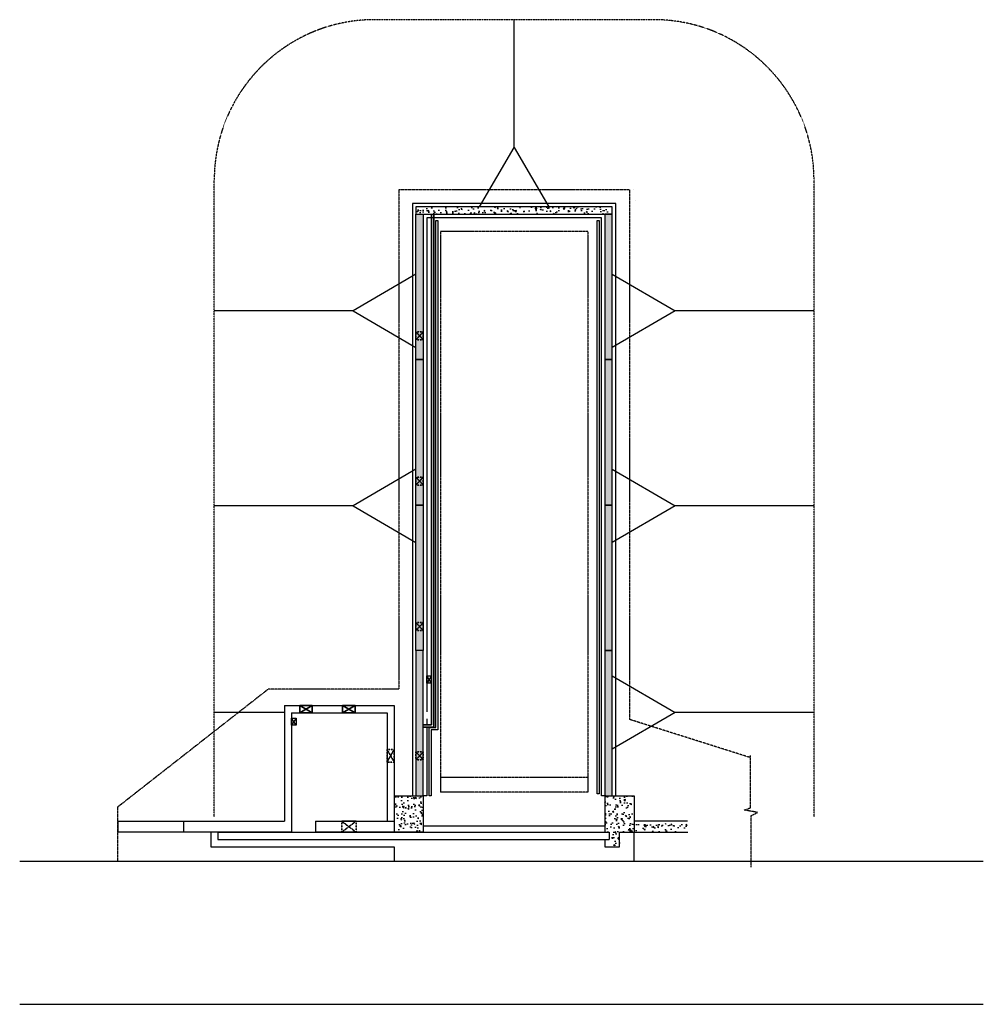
# Model space of a CAD drawing. Header units: millimetres. Extents: x -7785 to 32625, y -187 to 41098.
import ezdxf

# ---------------------------------------------------------------- set-up
doc = ezdxf.new("R2010")
doc.units = ezdxf.units.MM
for name, pattern in [('DASHED', [0.75, 0.5, -0.25]), ('HIDDEN', [0.375, 0.25, -0.125]), ('HIDDEN2', [0.1875, 0.125, -0.0625])]:
    doc.linetypes.add(name, pattern=pattern)
for name, color, linetype in [('A-Clng-Patt', 8, 'Continuous'), ('C-FINGR', 8, 'Continuous'), ('C-ROAD', 8, 'Continuous'), ('S-FNDN-FTNG', 8, 'HIDDEN'), ('S-FNDN-WALL-CONC', 8, 'Continuous'), ('S-FNDN-WALL-PATT', 8, 'Continuous')]:
    doc.layers.add(name, color=color, linetype=linetype)
doc.layers.add('S-WALL-CONC', color=8, linetype='Continuous', lineweight=35)
pattern_1 = [(140, (24829.45, 5222.94), (47.064, 537.945), [56.25, -618.75]), (85, (24829.45, 5222.94), (-564.144, -104.0635), [45, -495]), (190.4514, (24833.37, 5267.77), (-517.08, 433.882), [47.805, -525.857]), (136.1842, (24679.45, 5222.94), (124.139, 800.431), [84.375, -928.125]), (186.6356, (24689.8, 5289.65), (-730.588, 700.997), [71.708, -788.785]), (81.1842, (24679.45, 5222.94), (-730.59, 700.996), [67.5, -742.5]), (111, (24716.95, 5297.94), (301.964, 447.68), [56.25, -618.75]), (56, (24716.95, 5297.94), (-543.863, 182.4865), [45, -495]), (161.4514, (24742.1, 5335.25), (-241.898, 630.167), [47.805, -525.857]), (127.5, (24829.45, 5222.94), (-249.6704, 9.1199), [0, -489, 0, -502.5, 0, -496.875]), (97.5, (24829.45, 5222.94), (-295.8088, 197.3022), [0, -286.5, 0, -477.75, 0, -189.375]), (57.5, (24829.45, 5055.7), (16.9162, 400.3668), [0, -187.5, 0, -585, 0, -776.25]), (47.5, (24829.45, 4980.7), (-75.0787, 437.3896), [0, -243.75, 0, -388.5, 0, -551.25])]
pattern_2 = [(140, (24829.45, 5222.94), (47.064, 537.945), [56.25, -618.75]), (85, (24829.45, 5222.94), (-564.144, -104.064), [45, -495]), (190.4514, (24833.37, 5267.77), (-517.08, 433.882), [47.805, -525.857]), (136.184, (24679.45, 5222.94), (124.14, 800.43), [84.375, -928.125]), (186.6356, (24689.8, 5289.65), (-730.59, 700.997), [71.708, -788.785]), (81.184, (24679.45, 5222.94), (-730.59, 700.996), [67.5, -742.5]), (111, (24716.95, 5297.94), (301.964, 447.68), [56.25, -618.75]), (56, (24716.95, 5297.94), (-543.863, 182.486), [45, -495]), (161.4514, (24742.1, 5335.25), (-241.898, 630.167), [47.805, -525.857]), (127.5, (24829.45, 5222.94), (-249.6704, 9.1199), [0, -489, 0, -502.5, 0, -496.875]), (97.5, (24829.45, 5222.94), (-295.8088, 197.302), [0, -286.5, 0, -477.75, 0, -189.375]), (57.5, (24829.45, 5055.7), (16.9162, 400.3668), [0, -187.5, 0, -585, 0, -776.25]), (47.5, (24829.45, 4980.7), (-75.079, 437.3896), [0, -243.75, 0, -388.5, 0, -551.25])]

msp = doc.modelspace()

# ---------------------------------------------------------------- hatches: boundary and pattern name
at = {"layer": 'S-FNDN-WALL-PATT'}
h = msp.add_hatch(dxfattribs=at)
h.set_pattern_fill('AR-CONC', color=256, scale=75, angle=90, style=0)
h.set_pattern_definition([(140, (24829.45, 5304.84), (47.064, 537.945), [56.25, -618.75]), (85, (24829.45, 5304.84), (-564.144, -104.0635), [45, -495]), (190.4514, (24833.37, 5349.67), (-517.08, 433.882), [47.805, -525.857]), (136.1842, (24679.45, 5304.84), (124.139, 800.431), [84.375, -928.125]), (186.6356, (24689.8, 5371.55), (-730.588, 700.997), [71.708, -788.785]), (81.1842, (24679.45, 5304.84), (-730.59, 700.996), [67.5, -742.5]), (111, (24716.95, 5379.84), (301.964, 447.68), [56.25, -618.75]), (56, (24716.95, 5379.84), (-543.863, 182.4865), [45, -495]), (161.4514, (24742.1, 5417.15), (-241.898, 630.167), [47.805, -525.857]), (127.5, (24829.45, 5304.84), (-249.6704, 9.1199), [0, -489, 0, -502.5, 0, -496.875]), (97.5, (24829.45, 5304.84), (-295.8088, 197.3022), [0, -286.5, 0, -477.75, 0, -189.375]), (57.5, (24829.45, 5137.6), (16.9162, 400.3668), [0, -187.5, 0, -585, 0, -776.25]), (47.5, (24829.45, 5062.6), (-75.0787, 437.3896), [0, -243.75, 0, -388.5, 0, -551.25])])
h.paths.add_polyline_path([(17064, 32941), (17064, 33246), (8834, 33246), (8834, 32941)])
h = msp.add_hatch(dxfattribs=at)
h.set_pattern_fill('AR-CONC', color=256, scale=75, angle=90, style=0)
h.set_pattern_definition(pattern_1)
h.paths.add_polyline_path([(8834, 26845), (8834, 32941), (9139, 32941), (9139, 26845)])
h.paths.add_polyline_path([(8834, 20749), (8834, 26845), (9139, 26845), (9139, 20749)])
h.paths.add_polyline_path([(8834, 14653), (8834, 20749), (9139, 20749), (9139, 14653)])
h.paths.add_polyline_path([(9139, 8557), (9139, 14653), (8834, 14653), (8834, 8557)])
h = msp.add_hatch(dxfattribs=at)
h.set_pattern_fill('AR-CONC', color=256, scale=75, angle=90, style=0)
h.set_pattern_definition(pattern_1)
h.paths.add_polyline_path([(17064, 8557), (17064, 14653), (16759, 14653), (16759, 8557)])
h.paths.add_polyline_path([(17064, 14653), (17064, 20749), (16759, 20749), (16759, 14653)])
h.paths.add_polyline_path([(17064, 20749), (17064, 26846), (16759, 26845), (16759, 20749)])
h.paths.add_polyline_path([(17064, 26846), (17064, 32941), (16759, 32941), (16759, 26845)])
h = msp.add_hatch(dxfattribs=at)
h.set_pattern_fill('AR-CONC', color=256, scale=75, angle=90, style=0)
h.set_pattern_definition(pattern_2)
h.paths.add_polyline_path([(7971, 8557), (7971, 7033), (9139, 7033), (9139, 8557)])
h = msp.add_hatch(dxfattribs=at)
h.set_pattern_fill('AR-CONC', color=256, scale=75, angle=90, style=0)
h.set_pattern_definition(pattern_2)
h.paths.add_polyline_path([(17369, 6423), (17369, 7033), (17927, 7033), (17927, 8557), (16759, 8557), (16759, 7033), (17064, 7033), (17064, 6423)])
h = msp.add_hatch(dxfattribs=at)
h.set_pattern_fill('AR-CONC', color=256, scale=75, angle=90, style=0)
h.set_pattern_definition([(140, (24829.45, 4054.54), (47.064, 537.945), [56.25, -618.75]), (85, (24829.45, 4054.54), (-564.144, -104.064), [45, -495]), (190.4514, (24833.37, 4099.37), (-517.08, 433.882), [47.805, -525.857]), (136.184, (24679.45, 4054.54), (124.14, 800.43), [84.375, -928.125]), (186.636, (24689.8, 4121.25), (-730.59, 701), [71.71, -788.785]), (81.184, (24679.45, 4054.54), (-730.59, 701), [67.5, -742.5]), (111, (24716.95, 4129.54), (301.964, 447.68), [56.25, -618.75]), (56, (24716.95, 4129.54), (-543.863, 182.486), [45, -495]), (161.4514, (24742.1, 4166.85), (-241.898, 630.167), [47.805, -525.857]), (127.5, (24829.45, 4054.54), (-249.6704, 9.12), [0, -489, 0, -502.5, 0, -496.875]), (97.5, (24829.45, 4054.54), (-295.809, 197.302), [0, -286.5, 0, -477.75, 0, -189.375]), (57.5, (24829.45, 3887.3), (16.916, 400.367), [0, -187.5, 0, -585, 0, -776.25]), (47.5, (24829.45, 3812.3), (-75.079, 437.39), [0, -243.75, 0, -388.5, 0, -551.25])])
h.paths.add_polyline_path([(17789, 7389), (17789, 7033), (19362, 7033), (19362, 7389)])
h.paths.add_polyline_path([(20217, 7367), (20217, 7389), (19362, 7389), (19362, 7033), (20240, 7033), (20240, 7153), (20107, 7200), (20350, 7300)])

# ---------------------------------------------------------------- linework, layer by layer
at = {"layer": 'A-Clng-Patt'}
for p, q in [((9139, 7296), (16759, 7296)), ((9139, 7033), (16759, 7033))]:
    msp.add_line(p, q, dxfattribs=at)
at = {"layer": 'C-FINGR', "linetype": 'DASHED', "ltscale": 10}
for p, q in [((18796, 41098), (7103, 41098)), ((373, 7673), (373, 34369)), ((25526, 7673), (25526, 34369))]:
    msp.add_line(p, q, dxfattribs=at)
at = {"layer": 'C-FINGR', "linetype": 'Continuous'}
for p, q in [((12949, 35733), (12949, 41098)), ((6201, 28896), (373, 28896)), ((25526, 28896), (19698, 28896)), ((6201, 20717), (373, 20717)), ((25526, 20717), (19698, 20717)), ((3319, 12050), (373, 12050)), ((25526, 12050), (19698, 12050))]:
    msp.add_line(p, q, dxfattribs=at)
at = {"layer": 'C-FINGR', "linetype": 'Continuous', "flags": 128}
for points in [[(11499, 33246), (12949, 35733), (14400, 33246)], [(8834, 30432), (6201, 28896), (8834, 27360)], [(17064, 30432), (19698, 28896), (17064, 27359)], [(8834, 22253), (6201, 20717), (8834, 19181)], [(17064, 22253), (19698, 20717), (17064, 19181)], [(17064, 13587), (19698, 12050), (17064, 10514)]]:
    msp.add_lwpolyline(points, dxfattribs=at)
at = {"layer": 'C-FINGR', "linetype": 'DASHED', "ltscale": 10}
for centre, start, end in [((7103, 34369), 90, 180), ((18796, 34369), 0, 90)]:
    msp.add_arc(centre, 6730, start, end, dxfattribs=at)
at = {"layer": 'C-ROAD'}
for p, q in [((-7785, 5813), (-3663, 5813)), ((-3663, 5813), (32625, 5813)), ((-7785, -187), (-3663, -187)), ((-3663, -187), (32625, -187))]:
    msp.add_line(p, q, dxfattribs=at)
at = {"layer": 'S-FNDN-FTNG', "ltscale": 10}
for p, q in [((17788, 33970), (8110, 33970)), ((8110, 33970), (8110, 13027)), ((17788, 33970), (17788, 11757)), ((9863, 32217), (9863, 8710)), ((16035, 32217), (9863, 32217)), ((16035, 32217), (16035, 8710)), ((-3663, 8100), (2630, 13027)), ((8110, 13027), (2630, 13027)), ((22862, 10155), (17788, 11757)), ((16035, 9320), (9863, 9320)), ((16035, 8710), (9863, 8710)), ((-3663, 5813), (-3663, 8100))]:
    msp.add_line(p, q, dxfattribs=at)
at = {"layer": 'S-FNDN-FTNG'}
for p, q in [((17788, 33970), (17788, 33970)), ((17788, 33970), (17788, 33970)), ((17788, 33970), (17788, 33970)), ((17944, 33970), (17944, 33970)), ((-3663, 5813), (7919, 5813)), ((7919, 5813), (17979, 5813)), ((17979, 5813), (22897, 5813))]:
    msp.add_line(p, q, dxfattribs=at)
at = {"layer": 'S-FNDN-FTNG', "ltscale": 10}
msp.add_lwpolyline([(22897, 5558), (22897, 7724), (23162, 7859), (22600, 7959), (22862, 8054), (22862, 10243)], dxfattribs=at)
at = {"layer": 'S-FNDN-WALL-CONC'}
for p, q in [((18056, 33531), (18056, 33532)), ((17216, 33398), (8682, 33398)), ((8682, 33398), (8682, 8557)), ((17216, 8557), (17216, 33398)), ((16607, 32789), (9291, 32789)), ((9291, 32789), (9292, 12079)), ((16607, 8557), (16607, 32789)), ((9479, 13285), (9291, 13582)), ((9479, 13582), (9291, 13285)), ((3319, 12338), (3319, 7490)), ((3319, 12338), (7919, 12338)), ((3619, 12038), (3619, 7033)), ((3619, 12038), (7619, 12038)), ((7619, 12038), (7619, 7490)), ((7919, 12338), (7919, 8557)), ((3811, 11515), (3619, 11811)), ((3811, 11811), (3619, 11515)), ((9291, 11782), (9291, 11533)), ((9291, 11433), (9292, 8557)), ((7919, 8557), (7919, 7033)), ((7919, 8557), (9139, 8557)), ((7919, 8557), (7919, 7033)), ((9139, 8557), (9139, 7033)), ((9292, 8557), (9139, 8557)), ((16759, 8557), (16607, 8557)), ((16759, 8557), (16759, 7033)), ((16759, 8557), (17979, 8557)), ((17979, 8557), (17979, 7033)), ((-3663, 7490), (3319, 7490)), ((4619, 7490), (7619, 7490)), ((4619, 7490), (7919, 7490)), ((4619, 7490), (4619, 7033)), ((20217, 7490), (17979, 7490)), ((3619, 7033), (-3663, 7033)), ((224, 7033), (224, 6423)), ((529, 7033), (529, 6728)), ((529, 7033), (16759, 7033)), ((8169, 7033), (4619, 7033)), ((9139, 7033), (7919, 7033)), ((16759, 7033), (16937, 7033)), ((16937, 7033), (16937, 6728)), ((17369, 7033), (17979, 7033)), ((17369, 6423), (17369, 7033)), ((17979, 7033), (20240, 7033)), ((17979, 5813), (17979, 7033)), ((529, 6728), (16759, 6728)), ((16759, 6728), (16759, 6423)), ((16759, 6728), (16937, 6728)), ((224, 6423), (7919, 6423)), ((7919, 6423), (7919, 5813)), ((16759, 6423), (17369, 6423)), ((7919, 5813), (17979, 5813))]:
    msp.add_line(p, q, dxfattribs=at)
for points in [[(17064, 32941), (17064, 33246), (8834, 33246), (8834, 32941)], [(8834, 26845), (8834, 32941), (9139, 32941), (9139, 26845)], [(16429, 8638), (16429, 32678), (16518, 32678), (16518, 8638)], [(17064, 26846), (17064, 32941), (16759, 32941), (16759, 26845)], [(8834, 20749), (8834, 26845), (9139, 26845), (9139, 20749)], [(17064, 20749), (17064, 26846), (16759, 26845), (16759, 20749)], [(8834, 14653), (8834, 20749), (9139, 20749), (9139, 14653)], [(17064, 14653), (17064, 20749), (16759, 20749), (16759, 14653)], [(9139, 8557), (9139, 14653), (8834, 14653), (8834, 8557)], [(17064, 8557), (17064, 14653), (16759, 14653), (16759, 8557)], [(9291, 13285), (9291, 13582), (9479, 13582), (9479, 13285)], [(3619, 11515), (3619, 11811), (3811, 11811), (3811, 11515)]]:
    msp.add_lwpolyline(points, close=True, dxfattribs=at)
for points in [[(9668, 11413), (9668, 32678), (9757, 32678), (9757, 11413)], [(9469, 11324), (9469, 8557), (9380, 8557), (9380, 11413), (9469, 11413)], [(9380, 11324), (9380, 11413), (9668, 11413)], [(9757, 11413), (9757, 11324), (9469, 11324)], [(-3663, 7490), (-3663, 7033)], [(-920, 7490), (-920, 7033)]]:
    msp.add_lwpolyline(points, dxfattribs=at)
at = {"layer": 'S-WALL-CONC'}
for p, q in [((9479, 32941), (9479, 11533)), ((9479, 32941), (9479, 11533)), ((9579, 32941), (9579, 11433)), ((9579, 32941), (9579, 11433)), ((3959, 12038), (4479, 12338)), ((3959, 12338), (4479, 12038)), ((5759, 12038), (6279, 12338)), ((5759, 12338), (6279, 12038)), ((9139, 11533), (9479, 11533)), ((9139, 11533), (9479, 11533)), ((9139, 11433), (9579, 11433)), ((9139, 11433), (9579, 11433)), ((5719, 7490), (6319, 7490)), ((5719, 7033), (6319, 7033))]:
    msp.add_line(p, q, dxfattribs=at)
at = {"layer": 'S-WALL-CONC', "linetype": 'HIDDEN2'}
for p, q in [((8834, 28010), (9139, 27680)), ((8834, 27680), (9139, 28010)), ((8834, 21914), (9139, 21584)), ((8834, 21584), (9139, 21914)), ((8834, 15818), (9139, 15488)), ((8834, 15488), (9139, 15818)), ((7619, 10493), (7919, 9973)), ((7619, 9973), (7919, 10493)), ((8834, 10398), (9139, 10068)), ((8834, 10068), (9139, 10398)), ((5719, 7490), (5719, 7033)), ((5719, 7490), (6319, 7033)), ((5719, 7033), (6319, 7490)), ((6319, 7490), (6319, 7033))]:
    msp.add_line(p, q, dxfattribs=at)
for points in [[(8834, 27680), (8834, 28010), (9139, 28010), (9139, 27680)], [(8834, 21584), (8834, 21914), (9139, 21914), (9139, 21584)], [(8834, 15488), (8834, 15818), (9139, 15818), (9139, 15488)], [(7619, 9973), (7619, 10493), (7919, 10493), (7919, 9973)], [(8834, 10068), (8834, 10398), (9139, 10398), (9139, 10068)]]:
    msp.add_lwpolyline(points, close=True, dxfattribs=at)
at = {"layer": 'S-WALL-CONC'}
for points in [[(4479, 12038), (4479, 12338), (3959, 12338), (3959, 12038)], [(6279, 12038), (6279, 12338), (5759, 12338), (5759, 12038)]]:
    msp.add_lwpolyline(points, close=True, dxfattribs=at)

doc.saveas('drawing.dxf')
